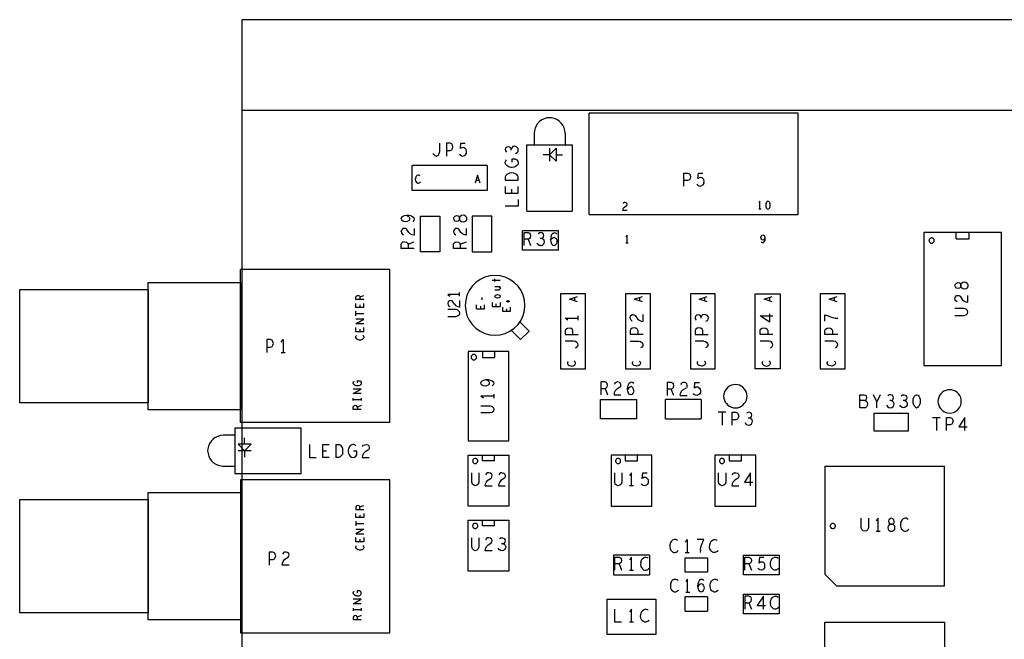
# Model space of a CAD drawing. Extents: x 23.5 to 56.5, y 21.5 to 42.5.
# Tile 3 of 11: x 28.2 to 35.7, y 33 to 37.8. Entities that reach past the tile are written whole.
import ezdxf

# ---------------------------------------------------------------- set-up
doc = ezdxf.new("R2010")
doc.units = 0
doc.layers.add('RVP8-TX_d_tas', color=2, linetype='CONTINUOUS')

msp = doc.modelspace()

# ---------------------------------------------------------------- linework, layer by layer
at = {"layer": 'RVP8-TX_d_tas'}
for points in [[(29.874, 37.766), (29.874, 28.666), (31.056, 28.666), (31.056, 29.316), (33.084, 29.316)], [(43.624, 37.766), (29.874, 37.766), (29.874, 37.766)], [(43.624, 37.066), (29.874, 37.066)], [(32.243, 37.011), (32.223, 37.009), (32.202, 37.003), (32.183, 36.994), (32.166, 36.982), (32.152, 36.966), (32.14, 36.949), (32.132, 36.93), (32.127, 36.909), (32.125, 36.893), (32.125, 36.804)], [(32.363, 36.891), (32.361, 36.913), (32.355, 36.933), (32.345, 36.953), (32.333, 36.97), (32.317, 36.985), (32.299, 36.997), (32.28, 37.005), (32.259, 37.01), (32.243, 37.011)], [(32.549, 36.266), (32.549, 37.046)], [(34.159, 36.266), (34.159, 37.046), (32.549, 37.046)], [(32.363, 36.891), (32.363, 36.801)], [(31.361, 36.72), (31.37, 36.716), (31.38, 36.72), (31.388, 36.726), (31.395, 36.736), (31.398, 36.75), (31.398, 36.816)], [(31.449, 36.816), (31.449, 36.716)], [(31.449, 36.758), (31.479, 36.758), (31.491, 36.763), (31.497, 36.773), (31.5, 36.786), (31.497, 36.8), (31.49, 36.811), (31.479, 36.816), (31.449, 36.816)], [(31.549, 36.731), (31.556, 36.723), (31.565, 36.718), (31.576, 36.716), (31.588, 36.72), (31.597, 36.726), (31.603, 36.738), (31.604, 36.751), (31.602, 36.765), (31.595, 36.773), (31.587, 36.78), (31.578, 36.781), (31.569, 36.78), (31.557, 36.773), (31.561, 36.816), (31.595, 36.816)], [(32.001, 36.774), (31.992, 36.784), (31.982, 36.79), (31.972, 36.792), (31.961, 36.789), (31.952, 36.78), (31.949, 36.771), (31.944, 36.779), (31.936, 36.785), (31.926, 36.788), (31.916, 36.785), (31.907, 36.779), (31.902, 36.768), (31.904, 36.756), (31.911, 36.745)], [(31.949, 36.76), (31.949, 36.771)], [(31.982, 36.735), (31.994, 36.742), (32.001, 36.752), (32.002, 36.764), (32.001, 36.774)], [(32.069, 36.291), (32.069, 36.801)], [(32.069, 36.801), (32.419, 36.801), (32.419, 36.291)], [(32.294, 36.776), (32.294, 36.676), (32.244, 36.726), (32.194, 36.726)], [(32.244, 36.726), (32.294, 36.776)], [(32.244, 36.776), (32.244, 36.676)], [(31.361, 36.72), (31.353, 36.726), (31.347, 36.736)], [(31.982, 36.693), (31.992, 36.686), (31.999, 36.677), (32.002, 36.664), (31.999, 36.652), (31.992, 36.643), (31.982, 36.635), (31.971, 36.63), (31.957, 36.628), (31.946, 36.628), (31.936, 36.63), (31.924, 36.635), (31.914, 36.643), (31.907, 36.65), (31.902, 36.66), (31.902, 36.669), (31.906, 36.679), (31.912, 36.687)], [(31.982, 36.693), (31.952, 36.693), (31.952, 36.668)], [(32.294, 36.726), (32.344, 36.726)], [(31.763, 36.45), (31.185, 36.45), (31.185, 36.642)], [(31.763, 36.642), (31.185, 36.642)], [(31.763, 36.642), (31.763, 36.45)], [(31.223, 36.566), (31.218, 36.561), (31.214, 36.555), (31.211, 36.544), (31.21, 36.535), (31.212, 36.526), (31.214, 36.52), (31.219, 36.513), (31.224, 36.509), (31.229, 36.507), (31.235, 36.507), (31.24, 36.509), (31.245, 36.512), (31.249, 36.516)], [(31.246, 36.564), (31.242, 36.567), (31.236, 36.569), (31.23, 36.569), (31.223, 36.566)], [(31.689, 36.569), (31.67, 36.507)], [(31.709, 36.507), (31.689, 36.569)], [(33.278, 36.485), (33.278, 36.585), (33.308, 36.585), (33.319, 36.58), (33.326, 36.569), (33.329, 36.555), (33.326, 36.542), (33.32, 36.532), (33.308, 36.527), (33.278, 36.527)], [(33.386, 36.542), (33.39, 36.585), (33.424, 36.585)], [(33.407, 36.55), (33.398, 36.549), (33.386, 36.542)], [(33.432, 36.507), (33.433, 36.52), (33.431, 36.534), (33.424, 36.542), (33.416, 36.549), (33.407, 36.55)], [(31.677, 36.529), (31.702, 36.529)], [(31.902, 36.482), (31.902, 36.431), (32.002, 36.431), (32.002, 36.482)], [(33.378, 36.5), (33.385, 36.492), (33.394, 36.487), (33.405, 36.485), (33.417, 36.489)], [(33.432, 36.507), (33.426, 36.495), (33.417, 36.489)], [(31.951, 36.462), (31.951, 36.431)], [(32.002, 36.38), (32.002, 36.329), (31.902, 36.329)], [(32.841, 36.296), (32.808, 36.296), (32.81, 36.306), (32.814, 36.316), (32.821, 36.323), (32.837, 36.334), (32.84, 36.339), (32.841, 36.345), (32.839, 36.351), (32.834, 36.356), (32.826, 36.358), (32.82, 36.357), (32.814, 36.354), (32.81, 36.348)], [(33.863, 36.306), (33.863, 36.368), (33.854, 36.356)], [(31.141, 36.26), (31.159, 36.26), (31.174, 36.257), (31.189, 36.251), (31.199, 36.242), (31.202, 36.232), (31.199, 36.222), (31.191, 36.213)], [(32.069, 36.291), (32.419, 36.291)], [(32.549, 36.266), (34.159, 36.266)], [(33.873, 36.306), (33.854, 36.306)], [(31.102, 36.135), (31.106, 36.148)], [(31.102, 36.135), (31.104, 36.125), (31.109, 36.116), (31.119, 36.108)], [(31.202, 36.159), (31.202, 36.106), (31.187, 36.108), (31.171, 36.116), (31.159, 36.127), (31.142, 36.153), (31.134, 36.158), (31.124, 36.159), (31.114, 36.157), (31.106, 36.148)], [(31.604, 36.106), (31.589, 36.108), (31.573, 36.116), (31.561, 36.127), (31.544, 36.153), (31.536, 36.158), (31.526, 36.159), (31.516, 36.157), (31.508, 36.148), (31.504, 36.135), (31.506, 36.125), (31.511, 36.116), (31.521, 36.108)], [(31.604, 36.106), (31.604, 36.159)], [(32.312, 35.991), (32.036, 35.991), (32.036, 36.141)], [(32.312, 35.991), (32.312, 36.141), (32.036, 36.141)], [(32.047, 36.026), (32.047, 36.126), (32.079, 36.126), (32.089, 36.121), (32.095, 36.115), (32.098, 36.101), (32.095, 36.088), (32.088, 36.08), (32.079, 36.075), (32.047, 36.075)], [(32.183, 36.08), (32.191, 36.085), (32.197, 36.093), (32.2, 36.103), (32.197, 36.113), (32.191, 36.121), (32.179, 36.126), (32.168, 36.125), (32.157, 36.118)], [(32.255, 36.093), (32.252, 36.071), (32.254, 36.055), (32.259, 36.04), (32.268, 36.03), (32.278, 36.026)], [(32.252, 36.068), (32.261, 36.08), (32.269, 36.086), (32.279, 36.09), (32.288, 36.086)], [(32.255, 36.093), (32.259, 36.105), (32.265, 36.116), (32.274, 36.125), (32.283, 36.126), (32.292, 36.123), (32.298, 36.115)], [(32.288, 36.086), (32.294, 36.08), (32.299, 36.07), (32.3, 36.058), (32.299, 36.048), (32.294, 36.038), (32.287, 36.03), (32.278, 36.026)], [(32.84, 36.045), (32.84, 36.107), (32.831, 36.094)], [(33.893, 36.071), (33.886, 36.069), (33.881, 36.07), (33.876, 36.074), (33.873, 36.081), (33.871, 36.088), (33.873, 36.096), (33.876, 36.103), (33.88, 36.107), (33.886, 36.109), (33.892, 36.107), (33.896, 36.103)], [(33.896, 36.103), (33.9, 36.094), (33.902, 36.085), (33.902, 36.074), (33.9, 36.064)], [(35.374, 36.078), (35.374, 36.128)], [(35.374, 36.078), (35.474, 36.078), (35.474, 36.128)], [(31.102, 36.005), (31.102, 36.037), (31.107, 36.047)], [(31.127, 36.056), (31.114, 36.053), (31.107, 36.047)], [(31.127, 36.056), (31.141, 36.053), (31.149, 36.046), (31.154, 36.037), (31.154, 36.005)], [(31.154, 36.037), (31.202, 36.056)], [(31.604, 36.005), (31.504, 36.005), (31.504, 36.037), (31.509, 36.047), (31.516, 36.053), (31.529, 36.056), (31.543, 36.053), (31.551, 36.046), (31.556, 36.037), (31.556, 36.005)], [(31.556, 36.037), (31.604, 36.056)], [(32.079, 36.075), (32.098, 36.026)], [(32.176, 36.026), (32.164, 36.028), (32.154, 36.035), (32.147, 36.046)], [(32.176, 36.026), (32.186, 36.028), (32.196, 36.036), (32.202, 36.046), (32.204, 36.056), (32.201, 36.068), (32.192, 36.076), (32.183, 36.08), (32.172, 36.08)], [(32.85, 36.045), (32.831, 36.045)], [(33.885, 36.047), (33.879, 36.049), (33.873, 36.054)], [(33.885, 36.047), (33.891, 36.049), (33.896, 36.055), (33.9, 36.064)], [(33.902, 36.085), (33.897, 36.076), (33.893, 36.071)], [(31.202, 36.005), (31.102, 36.005)], [(31.014, 34.663), (29.864, 34.663), (29.864, 35.841)], [(31.014, 34.663), (31.014, 35.841), (29.864, 35.841)], [(31.802, 35.759), (31.864, 35.759)], [(31.823, 35.749), (31.823, 35.77)], [(31.823, 35.711), (31.864, 35.711)], [(31.859, 35.707), (31.852, 35.711)], [(31.859, 35.707), (31.863, 35.703), (31.864, 35.697), (31.863, 35.692), (31.859, 35.688), (31.852, 35.684)], [(30.752, 35.612), (30.752, 35.631), (30.756, 35.637), (30.76, 35.641), (30.768, 35.643), (30.776, 35.641), (30.781, 35.637), (30.784, 35.631), (30.784, 35.612)], [(30.784, 35.631), (30.814, 35.643)], [(31.46, 35.65), (31.478, 35.636)], [(31.55, 35.65), (31.46, 35.65)], [(31.55, 35.636), (31.55, 35.665)], [(31.852, 35.684), (31.823, 35.684)], [(31.844, 35.622), (31.835, 35.623), (31.828, 35.626), (31.824, 35.631), (31.823, 35.635), (31.824, 35.64), (31.828, 35.645), (31.835, 35.648), (31.844, 35.649), (31.852, 35.648), (31.859, 35.645), (31.863, 35.64), (31.864, 35.635)], [(31.863, 35.631), (31.859, 35.626), (31.852, 35.623), (31.844, 35.622)], [(31.864, 35.635), (31.863, 35.631)], [(32.52, 35.077), (32.52, 35.655), (32.328, 35.655), (32.328, 35.077)], [(32.458, 35.594), (32.396, 35.613), (32.458, 35.633)], [(33.02, 35.077), (33.02, 35.655), (32.828, 35.655), (32.828, 35.077)], [(32.958, 35.594), (32.896, 35.613), (32.958, 35.633)], [(33.396, 35.613), (33.458, 35.633)], [(33.958, 35.594), (33.896, 35.613), (33.958, 35.633)], [(34.328, 35.655), (34.328, 35.077), (34.52, 35.077)], [(34.52, 35.077), (34.52, 35.655), (34.328, 35.655)], [(34.458, 35.594), (34.396, 35.613), (34.458, 35.633)], [(35.381, 35.592), (35.371, 35.6), (35.366, 35.609), (35.364, 35.619), (35.368, 35.632), (35.376, 35.641), (35.386, 35.643), (35.396, 35.642), (35.404, 35.637), (35.421, 35.611), (35.433, 35.6), (35.449, 35.592), (35.464, 35.59), (35.464, 35.643)], [(30.814, 35.612), (30.752, 35.612)], [(30.814, 35.55), (30.752, 35.55), (30.752, 35.581)], [(30.782, 35.569), (30.782, 35.55)], [(30.814, 35.55), (30.814, 35.581)], [(31.48, 35.604), (31.471, 35.601), (31.463, 35.593), (31.46, 35.581), (31.462, 35.571), (31.466, 35.563), (31.475, 35.556)], [(31.511, 35.574), (31.496, 35.598), (31.489, 35.602), (31.48, 35.604)], [(31.511, 35.574), (31.522, 35.563), (31.537, 35.556), (31.55, 35.553)], [(31.55, 35.604), (31.55, 35.553)], [(31.682, 35.54), (31.682, 35.571)], [(31.682, 35.54), (31.744, 35.54), (31.744, 35.571)], [(31.712, 35.559), (31.712, 35.54)], [(31.724, 35.608), (31.724, 35.627)], [(31.802, 35.589), (31.802, 35.558), (31.864, 35.558)], [(31.832, 35.558), (31.832, 35.577)], [(31.864, 35.589), (31.864, 35.558)], [(31.91, 35.597), (31.937, 35.597)], [(31.924, 35.589), (31.924, 35.607)], [(32.436, 35.626), (32.436, 35.601)], [(32.936, 35.626), (32.936, 35.601)], [(33.458, 35.594), (33.396, 35.613)], [(33.436, 35.626), (33.436, 35.601)], [(33.936, 35.626), (33.936, 35.601)], [(34.436, 35.626), (34.436, 35.601)], [(30.752, 35.486), (30.752, 35.521)], [(30.752, 35.503), (30.814, 35.503)], [(31.525, 35.533), (31.46, 35.533)], [(31.46, 35.48), (31.525, 35.48)], [(31.538, 35.528), (31.525, 35.533)], [(31.538, 35.485), (31.525, 35.48)], [(31.538, 35.528), (31.547, 35.518), (31.55, 35.506), (31.547, 35.494)], [(31.538, 35.485), (31.547, 35.494)], [(31.882, 35.551), (31.882, 35.52), (31.944, 35.52), (31.944, 35.551)], [(31.912, 35.539), (31.912, 35.52)], [(32.464, 35.453), (32.464, 35.484)], [(32.881, 35.444), (32.871, 35.452), (32.866, 35.461), (32.864, 35.471), (32.868, 35.484), (32.876, 35.493), (32.886, 35.495), (32.896, 35.494), (32.904, 35.489), (32.921, 35.463), (32.933, 35.452), (32.949, 35.444), (32.964, 35.442), (32.964, 35.495)], [(33.388, 35.494), (33.378, 35.491), (33.369, 35.485), (33.364, 35.474), (33.366, 35.462), (33.373, 35.451)], [(33.411, 35.466), (33.411, 35.477), (33.406, 35.485), (33.398, 35.491), (33.388, 35.494)], [(33.414, 35.486), (33.411, 35.477)], [(33.414, 35.486), (33.423, 35.495), (33.434, 35.498), (33.444, 35.496), (33.454, 35.49), (33.463, 35.48), (33.464, 35.47), (33.463, 35.458), (33.456, 35.448), (33.444, 35.441)], [(33.936, 35.437), (33.864, 35.484), (33.964, 35.484)], [(33.936, 35.5), (33.936, 35.437)], [(34.364, 35.443), (34.364, 35.494), (34.389, 35.484), (34.408, 35.477), (34.424, 35.472), (34.443, 35.468), (34.464, 35.466)], [(35.364, 35.487), (35.436, 35.487), (35.451, 35.492), (35.461, 35.502), (35.464, 35.514), (35.461, 35.527), (35.451, 35.537), (35.436, 35.542), (35.364, 35.542)], [(30.752, 35.424), (30.814, 35.459), (30.752, 35.459)], [(30.814, 35.424), (30.752, 35.424)], [(32.018, 35.436), (32.086, 35.368), (32.021, 35.303)], [(32.384, 35.453), (32.364, 35.468), (32.464, 35.468)], [(30.752, 35.364), (30.752, 35.395)], [(30.752, 35.364), (30.814, 35.364), (30.814, 35.395)], [(30.777, 35.299), (30.767, 35.302), (30.761, 35.306), (30.756, 35.311), (30.752, 35.318), (30.752, 35.324), (30.754, 35.33), (30.758, 35.334)], [(30.805, 35.337), (30.809, 35.333), (30.812, 35.328), (30.814, 35.323), (30.814, 35.317), (30.812, 35.312), (30.808, 35.307), (30.802, 35.302), (30.796, 35.3), (30.787, 35.298), (30.777, 35.299)], [(30.782, 35.383), (30.782, 35.364)], [(32.021, 35.303), (31.953, 35.371)], [(32.369, 35.382), (32.364, 35.372), (32.364, 35.341)], [(32.364, 35.341), (32.464, 35.341)], [(32.369, 35.382), (32.381, 35.389), (32.394, 35.392), (32.408, 35.389)], [(32.423, 35.341), (32.423, 35.372), (32.418, 35.383), (32.408, 35.389)], [(32.918, 35.383), (32.908, 35.389), (32.894, 35.392), (32.881, 35.389), (32.869, 35.382), (32.864, 35.372), (32.864, 35.341)], [(32.964, 35.341), (32.864, 35.341)], [(32.918, 35.383), (32.923, 35.372), (32.923, 35.341)], [(33.408, 35.389), (33.394, 35.392), (33.381, 35.389), (33.369, 35.382), (33.364, 35.372), (33.364, 35.341), (33.464, 35.341)], [(33.423, 35.341), (33.423, 35.372), (33.418, 35.383), (33.408, 35.389)], [(33.864, 35.341), (33.864, 35.372), (33.869, 35.382), (33.881, 35.389), (33.894, 35.392), (33.908, 35.389), (33.918, 35.383), (33.923, 35.372), (33.923, 35.341)], [(33.964, 35.341), (33.864, 35.341)], [(34.364, 35.341), (34.364, 35.372), (34.369, 35.382), (34.381, 35.389), (34.394, 35.392), (34.408, 35.389), (34.418, 35.383), (34.423, 35.372), (34.423, 35.341)], [(34.464, 35.341), (34.364, 35.341)], [(30.066, 35.302), (30.066, 35.202)], [(30.066, 35.244), (30.096, 35.244), (30.108, 35.249), (30.114, 35.259), (30.117, 35.272), (30.114, 35.286), (30.107, 35.297), (30.096, 35.302), (30.066, 35.302)], [(30.178, 35.282), (30.193, 35.302), (30.193, 35.202)], [(32.444, 35.239), (32.454, 35.245), (32.461, 35.253), (32.464, 35.262), (32.461, 35.272), (32.454, 35.28), (32.444, 35.287), (32.431, 35.29), (32.364, 35.29)], [(32.864, 35.29), (32.931, 35.29), (32.944, 35.287), (32.954, 35.28), (32.961, 35.272)], [(32.964, 35.262), (32.961, 35.253), (32.954, 35.245), (32.944, 35.239)], [(32.964, 35.262), (32.961, 35.272)], [(33.431, 35.29), (33.364, 35.29)], [(33.431, 35.29), (33.444, 35.287), (33.454, 35.28), (33.461, 35.272), (33.464, 35.262), (33.461, 35.253), (33.454, 35.245), (33.444, 35.239)], [(33.944, 35.239), (33.954, 35.245), (33.961, 35.253), (33.964, 35.262), (33.961, 35.272), (33.954, 35.28), (33.944, 35.287), (33.931, 35.29), (33.864, 35.29)], [(34.444, 35.239), (34.454, 35.245), (34.461, 35.253), (34.464, 35.262), (34.461, 35.272), (34.454, 35.28), (34.444, 35.287), (34.431, 35.29), (34.364, 35.29)], [(30.178, 35.202), (30.209, 35.202)], [(31.617, 35.21), (31.617, 34.522), (31.931, 34.522)], [(31.931, 34.522), (31.931, 35.21), (31.617, 35.21)], [(31.727, 35.209), (31.727, 35.164), (31.821, 35.164)], [(31.821, 35.209), (31.821, 35.164)], [(32.387, 35.134), (32.384, 35.13), (32.382, 35.124), (32.382, 35.118), (32.385, 35.111), (32.39, 35.106), (32.396, 35.102)], [(32.396, 35.102), (32.407, 35.099), (32.416, 35.098), (32.425, 35.1), (32.431, 35.102), (32.438, 35.107), (32.442, 35.112), (32.444, 35.117), (32.444, 35.123), (32.442, 35.128), (32.439, 35.133), (32.434, 35.137)], [(32.934, 35.137), (32.939, 35.133), (32.942, 35.128), (32.944, 35.123), (32.944, 35.117), (32.942, 35.112), (32.938, 35.107), (32.931, 35.102), (32.925, 35.1), (32.916, 35.098), (32.907, 35.099), (32.896, 35.102), (32.89, 35.106), (32.885, 35.111), (32.882, 35.118), (32.882, 35.124), (32.884, 35.13), (32.887, 35.134)], [(33.434, 35.137), (33.439, 35.133), (33.442, 35.128), (33.444, 35.123), (33.444, 35.117), (33.442, 35.112), (33.438, 35.107), (33.431, 35.102), (33.425, 35.1), (33.416, 35.098), (33.407, 35.099), (33.396, 35.102), (33.39, 35.106), (33.385, 35.111), (33.382, 35.118), (33.382, 35.124), (33.384, 35.13), (33.387, 35.134)], [(33.885, 35.111), (33.882, 35.118), (33.882, 35.124), (33.884, 35.13), (33.887, 35.134)], [(33.885, 35.111), (33.89, 35.106), (33.896, 35.102), (33.907, 35.099), (33.916, 35.098), (33.925, 35.1), (33.931, 35.102), (33.938, 35.107), (33.942, 35.112), (33.944, 35.117), (33.944, 35.123), (33.942, 35.128), (33.939, 35.133), (33.934, 35.137)], [(34.442, 35.112), (34.438, 35.107), (34.431, 35.102), (34.425, 35.1), (34.416, 35.098), (34.407, 35.099), (34.396, 35.102), (34.39, 35.106), (34.385, 35.111), (34.382, 35.118), (34.382, 35.124), (34.384, 35.13), (34.387, 35.134)], [(34.434, 35.137), (34.439, 35.133), (34.442, 35.128), (34.444, 35.123), (34.444, 35.117), (34.442, 35.112)], [(32.328, 35.077), (32.52, 35.077)], [(32.828, 35.077), (33.02, 35.077)], [(30.746, 34.95), (30.74, 34.955), (30.736, 34.959), (30.732, 34.965), (30.732, 34.971), (30.734, 34.977), (30.739, 34.982)], [(30.763, 34.985), (30.782, 34.985), (30.788, 34.981), (30.792, 34.975), (30.794, 34.968), (30.792, 34.96), (30.788, 34.955), (30.782, 34.95), (30.775, 34.947), (30.767, 34.946), (30.759, 34.946), (30.753, 34.947), (30.746, 34.95)], [(30.763, 34.985), (30.763, 34.97)], [(31.753, 34.994), (31.771, 34.994), (31.786, 34.991)], [(31.786, 34.991), (31.801, 34.985), (31.811, 34.976), (31.814, 34.966), (31.811, 34.956), (31.803, 34.947)], [(32.639, 34.976), (32.639, 34.876)], [(32.671, 34.925), (32.68, 34.93), (32.687, 34.938), (32.69, 34.951), (32.687, 34.965), (32.681, 34.971), (32.671, 34.976), (32.639, 34.976)], [(32.792, 34.945), (32.793, 34.955), (32.79, 34.965), (32.782, 34.973), (32.769, 34.976), (32.759, 34.975), (32.75, 34.97), (32.742, 34.96)], [(32.844, 34.921), (32.847, 34.943), (32.851, 34.955), (32.857, 34.966), (32.866, 34.975), (32.875, 34.976), (32.884, 34.973), (32.89, 34.965)], [(33.181, 34.921), (33.19, 34.926), (33.197, 34.934), (33.2, 34.947), (33.197, 34.961), (33.191, 34.967), (33.181, 34.972), (33.149, 34.972), (33.149, 34.872)], [(33.3, 34.961), (33.292, 34.969), (33.279, 34.972), (33.269, 34.971), (33.26, 34.966), (33.252, 34.956)], [(33.302, 34.941), (33.303, 34.951), (33.3, 34.961)], [(33.359, 34.929), (33.363, 34.972), (33.397, 34.972)], [(30.794, 34.886), (30.732, 34.886), (30.794, 34.921), (30.732, 34.921)], [(31.814, 34.882), (31.814, 34.851)], [(32.639, 34.925), (32.671, 34.925), (32.69, 34.876)], [(32.792, 34.945), (32.787, 34.936), (32.761, 34.92), (32.75, 34.908), (32.742, 34.891), (32.74, 34.876), (32.793, 34.876)], [(32.892, 34.908), (32.891, 34.92), (32.886, 34.93), (32.88, 34.936), (32.871, 34.94), (32.861, 34.936), (32.853, 34.93), (32.844, 34.918)], [(32.892, 34.908), (32.891, 34.898), (32.886, 34.888), (32.879, 34.88), (32.87, 34.876), (32.86, 34.88), (32.851, 34.89), (32.846, 34.905), (32.844, 34.921)], [(33.2, 34.872), (33.181, 34.921), (33.149, 34.921)], [(33.25, 34.872), (33.252, 34.887), (33.26, 34.904), (33.271, 34.916), (33.297, 34.932)], [(33.302, 34.941), (33.297, 34.932)], [(33.405, 34.894), (33.399, 34.882), (33.39, 34.876), (33.378, 34.872), (33.367, 34.874), (33.358, 34.879), (33.351, 34.887)], [(33.389, 34.936), (33.38, 34.937), (33.371, 34.936), (33.359, 34.929)], [(33.389, 34.936), (33.397, 34.929), (33.404, 34.921), (33.406, 34.907), (33.405, 34.894)], [(34.692, 34.807), (34.689, 34.795), (34.684, 34.785), (34.675, 34.778), (34.633, 34.778), (34.633, 34.878), (34.667, 34.878), (34.676, 34.873), (34.681, 34.867), (34.684, 34.857), (34.681, 34.845), (34.678, 34.837), (34.673, 34.832), (34.633, 34.832)], [(34.764, 34.778), (34.764, 34.823), (34.739, 34.878)], [(34.79, 34.878), (34.764, 34.823)], [(34.875, 34.832), (34.883, 34.837), (34.889, 34.845), (34.892, 34.855), (34.889, 34.865), (34.883, 34.873), (34.871, 34.878), (34.86, 34.877), (34.849, 34.87)], [(34.951, 34.87), (34.962, 34.877), (34.973, 34.878), (34.985, 34.873), (34.991, 34.865), (34.994, 34.855), (34.991, 34.845), (34.985, 34.837), (34.977, 34.832), (34.966, 34.832)], [(35.044, 34.813), (35.043, 34.828), (35.044, 34.843), (35.048, 34.857), (35.053, 34.867), (35.06, 34.875), (35.07, 34.878), (35.081, 34.875), (35.088, 34.867), (35.093, 34.857), (35.097, 34.843), (35.098, 34.828), (35.097, 34.813), (35.093, 34.8), (35.088, 34.79)], [(30.732, 34.832), (30.732, 34.851)], [(30.732, 34.841), (30.794, 34.841)], [(30.794, 34.851), (30.794, 34.832)], [(31.734, 34.851), (31.714, 34.866)], [(31.814, 34.866), (31.714, 34.866)], [(33.136, 34.691), (33.136, 34.841)], [(33.412, 34.841), (33.136, 34.841)], [(33.25, 34.872), (33.303, 34.872)], [(33.412, 34.841), (33.412, 34.691)], [(34.673, 34.832), (34.681, 34.828), (34.689, 34.818), (34.692, 34.807)], [(34.839, 34.798), (34.846, 34.787), (34.856, 34.78), (34.868, 34.778), (34.878, 34.78), (34.888, 34.788), (34.894, 34.798), (34.896, 34.808), (34.893, 34.82), (34.884, 34.828), (34.875, 34.832), (34.864, 34.832)], [(34.948, 34.787), (34.941, 34.798)], [(34.996, 34.798), (34.99, 34.788), (34.98, 34.78), (34.97, 34.778), (34.958, 34.78), (34.948, 34.787)], [(34.977, 34.832), (34.986, 34.828), (34.995, 34.82), (34.998, 34.808), (34.996, 34.798)], [(35.053, 34.79), (35.048, 34.8), (35.044, 34.813)], [(30.732, 34.764), (30.732, 34.783), (30.736, 34.789), (30.74, 34.793)], [(30.794, 34.764), (30.732, 34.764)], [(30.794, 34.795), (30.764, 34.783), (30.761, 34.789), (30.756, 34.793), (30.748, 34.795), (30.74, 34.793)], [(30.764, 34.783), (30.764, 34.764)], [(31.714, 34.792), (31.786, 34.792)], [(31.786, 34.737), (31.714, 34.737)], [(31.786, 34.792), (31.801, 34.787), (31.811, 34.777), (31.814, 34.764), (31.811, 34.752), (31.801, 34.742)], [(31.801, 34.742), (31.786, 34.737)], [(33.602, 34.743), (33.543, 34.743)], [(33.572, 34.743), (33.572, 34.643)], [(33.649, 34.643), (33.649, 34.743), (33.679, 34.743), (33.69, 34.738), (33.697, 34.726), (33.7, 34.713), (33.697, 34.7), (33.691, 34.69), (33.679, 34.685), (33.649, 34.685)], [(33.785, 34.696), (33.793, 34.701), (33.799, 34.71), (33.802, 34.72), (33.799, 34.73), (33.793, 34.738), (33.781, 34.743), (33.77, 34.741), (33.759, 34.735)], [(35.053, 34.79), (35.06, 34.782), (35.07, 34.778), (35.081, 34.782), (35.088, 34.79)], [(33.136, 34.691), (33.412, 34.691)], [(33.749, 34.663), (33.756, 34.651), (33.766, 34.645), (33.778, 34.643), (33.788, 34.645), (33.798, 34.653), (33.804, 34.663), (33.806, 34.673), (33.803, 34.685), (33.794, 34.693), (33.785, 34.696), (33.774, 34.696)], [(35.193, 34.703), (35.252, 34.703)], [(35.222, 34.703), (35.222, 34.603)], [(35.299, 34.603), (35.299, 34.703), (35.329, 34.703), (35.34, 34.698), (35.347, 34.686), (35.35, 34.673), (35.347, 34.66), (35.341, 34.65), (35.329, 34.645), (35.299, 34.645)], [(35.442, 34.603), (35.442, 34.703), (35.395, 34.631)], [(29.821, 34.621), (29.821, 34.271), (30.331, 34.271)], [(30.331, 34.271), (30.331, 34.621), (29.821, 34.621)], [(35.395, 34.631), (35.458, 34.631)], [(29.731, 34.565), (29.71, 34.563), (29.69, 34.557), (29.67, 34.548), (29.653, 34.535), (29.638, 34.519), (29.626, 34.501), (29.618, 34.482), (29.613, 34.461), (29.611, 34.445)], [(29.821, 34.565), (29.731, 34.565)], [(29.846, 34.496), (29.896, 34.446), (29.896, 34.396)], [(29.896, 34.446), (29.946, 34.496), (29.846, 34.496)], [(29.896, 34.496), (29.896, 34.546)], [(30.395, 34.494), (30.395, 34.394), (30.446, 34.394)], [(30.497, 34.394), (30.497, 34.494), (30.548, 34.494)], [(30.597, 34.494), (30.597, 34.394)], [(30.597, 34.494), (30.622, 34.494)], [(30.651, 34.428), (30.652, 34.444), (30.651, 34.461), (30.646, 34.473), (30.64, 34.483), (30.632, 34.489), (30.622, 34.494)], [(30.735, 34.494), (30.726, 34.494), (30.716, 34.489), (30.709, 34.483), (30.701, 34.473), (30.696, 34.461), (30.693, 34.451), (30.693, 34.439), (30.696, 34.426), (30.701, 34.414), (30.709, 34.404), (30.718, 34.398), (30.73, 34.394), (30.743, 34.398), (30.752, 34.404), (30.759, 34.414), (30.759, 34.444), (30.734, 34.444)], [(30.753, 34.484), (30.745, 34.491), (30.735, 34.494)], [(30.804, 34.478), (30.812, 34.488), (30.821, 34.493), (30.831, 34.494), (30.844, 34.491), (30.852, 34.483), (30.855, 34.473), (30.854, 34.463), (30.849, 34.454), (30.823, 34.438), (30.812, 34.426), (30.804, 34.409), (30.802, 34.394), (30.855, 34.394)], [(29.611, 34.445), (29.614, 34.425), (29.62, 34.404), (29.629, 34.386), (29.641, 34.369), (29.657, 34.354), (29.674, 34.342), (29.693, 34.334), (29.714, 34.329), (29.729, 34.327), (29.818, 34.327)], [(29.946, 34.446), (29.846, 34.446)], [(30.497, 34.446), (30.527, 34.446)], [(30.651, 34.428), (30.646, 34.416), (30.64, 34.406), (30.632, 34.399), (30.622, 34.394), (30.597, 34.394)], [(30.548, 34.394), (30.497, 34.394)], [(31.821, 34.368), (31.727, 34.368), (31.727, 34.411)], [(31.821, 34.368), (31.821, 34.411)], [(32.827, 34.368), (32.921, 34.368), (32.921, 34.411)], [(32.827, 34.411), (32.827, 34.368)], [(33.627, 34.368), (33.721, 34.368), (33.721, 34.411)], [(33.627, 34.411), (33.627, 34.368)], [(31.672, 34.176), (31.66, 34.18), (31.65, 34.19), (31.645, 34.205), (31.645, 34.276)], [(31.7, 34.276), (31.7, 34.205), (31.695, 34.19), (31.685, 34.18), (31.672, 34.176)], [(31.801, 34.255), (31.798, 34.265), (31.79, 34.273), (31.777, 34.276), (31.767, 34.275), (31.758, 34.27), (31.75, 34.26)], [(31.879, 34.276), (31.892, 34.273), (31.9, 34.265), (31.903, 34.255), (31.902, 34.245), (31.897, 34.236), (31.871, 34.22), (31.86, 34.208), (31.852, 34.191), (31.85, 34.176), (31.903, 34.176)], [(31.879, 34.276), (31.869, 34.275), (31.86, 34.27), (31.852, 34.26)], [(32.795, 34.19), (32.785, 34.18), (32.772, 34.176), (32.76, 34.18), (32.75, 34.19), (32.745, 34.205), (32.745, 34.276)], [(32.8, 34.276), (32.8, 34.205), (32.795, 34.19)], [(32.874, 34.176), (32.874, 34.276), (32.859, 34.256)], [(32.957, 34.233), (32.961, 34.276), (32.995, 34.276)], [(33.56, 34.18), (33.55, 34.19), (33.545, 34.205), (33.545, 34.276)], [(33.6, 34.276), (33.6, 34.205), (33.595, 34.19), (33.585, 34.18), (33.572, 34.176), (33.56, 34.18)], [(33.667, 34.275), (33.677, 34.276), (33.69, 34.273), (33.698, 34.265), (33.701, 34.255), (33.7, 34.245), (33.695, 34.236), (33.669, 34.22), (33.658, 34.208), (33.65, 34.191), (33.648, 34.176), (33.701, 34.176)], [(33.65, 34.26), (33.658, 34.27)], [(33.667, 34.275), (33.658, 34.27)], [(33.792, 34.176), (33.792, 34.276), (33.745, 34.205)], [(34.363, 34.327), (35.285, 34.327)], [(34.363, 34.327), (34.363, 33.495), (34.453, 33.405)], [(34.453, 33.405), (35.285, 33.405), (35.285, 34.327)], [(29.864, 34.223), (29.864, 33.045), (31.014, 33.045)], [(31.014, 33.045), (31.014, 34.223), (29.864, 34.223)], [(31.748, 34.176), (31.75, 34.191), (31.758, 34.208), (31.769, 34.22), (31.795, 34.236), (31.8, 34.245)], [(31.8, 34.245), (31.801, 34.255)], [(32.976, 34.176), (32.965, 34.178), (32.956, 34.183), (32.949, 34.191)], [(32.987, 34.24), (32.978, 34.241), (32.969, 34.24), (32.957, 34.233)], [(32.987, 34.24), (32.995, 34.233), (33.002, 34.225), (33.004, 34.211), (33.003, 34.198), (32.997, 34.186), (32.988, 34.18), (32.976, 34.176)], [(33.745, 34.205), (33.808, 34.205)], [(31.748, 34.176), (31.801, 34.176)], [(32.89, 34.176), (32.859, 34.176)], [(30.76, 34.023), (30.756, 34.019), (30.752, 34.013), (30.752, 33.994), (30.814, 33.994)], [(30.814, 33.963), (30.814, 33.932), (30.752, 33.932), (30.752, 33.963)], [(30.784, 33.994), (30.784, 34.013), (30.781, 34.019), (30.776, 34.023), (30.768, 34.025), (30.76, 34.023)], [(30.784, 34.013), (30.814, 34.025)], [(30.752, 33.903), (30.752, 33.868)], [(30.782, 33.951), (30.782, 33.932)], [(31.821, 33.868), (31.727, 33.868), (31.727, 33.911)], [(31.821, 33.868), (31.821, 33.911)], [(34.671, 33.826), (34.659, 33.83), (34.649, 33.84), (34.644, 33.855), (34.644, 33.926)], [(34.699, 33.926), (34.699, 33.855), (34.694, 33.84), (34.684, 33.83), (34.671, 33.826)], [(34.773, 33.826), (34.773, 33.926), (34.758, 33.906)], [(34.979, 33.926), (34.967, 33.921), (34.958, 33.913), (34.952, 33.903), (34.947, 33.886), (34.946, 33.871), (34.948, 33.856), (34.952, 33.846), (34.96, 33.836), (34.969, 33.83), (34.977, 33.826), (34.986, 33.826), (34.995, 33.83), (35.003, 33.835), (35.009, 33.841)], [(35.005, 33.918), (34.998, 33.923), (34.989, 33.926), (34.979, 33.926)], [(30.752, 33.885), (30.814, 33.885)], [(30.814, 33.841), (30.752, 33.806), (30.814, 33.806)], [(30.752, 33.841), (30.814, 33.841)], [(34.758, 33.826), (34.789, 33.826)], [(30.814, 33.777), (30.814, 33.746), (30.752, 33.746), (30.752, 33.777)], [(30.782, 33.765), (30.782, 33.746)], [(31.7, 33.776), (31.7, 33.705), (31.695, 33.69), (31.685, 33.68), (31.672, 33.676), (31.66, 33.68), (31.65, 33.69), (31.645, 33.705), (31.645, 33.776)], [(31.801, 33.676), (31.748, 33.676), (31.75, 33.691), (31.758, 33.708), (31.769, 33.72), (31.795, 33.736), (31.8, 33.745)], [(31.801, 33.755), (31.798, 33.765), (31.79, 33.773), (31.777, 33.776), (31.767, 33.775), (31.758, 33.77), (31.75, 33.76)], [(31.8, 33.745), (31.801, 33.755)], [(31.87, 33.775), (31.859, 33.768)], [(31.87, 33.775), (31.881, 33.776), (31.893, 33.771), (31.899, 33.763), (31.902, 33.753), (31.899, 33.743), (31.893, 33.735), (31.885, 33.73), (31.874, 33.73)], [(33.191, 33.757), (33.182, 33.749), (33.176, 33.739), (33.171, 33.722), (33.17, 33.707), (33.172, 33.692), (33.176, 33.682), (33.184, 33.672), (33.193, 33.666), (33.201, 33.662), (33.21, 33.662), (33.219, 33.666), (33.227, 33.671), (33.233, 33.677)], [(33.229, 33.754), (33.222, 33.759), (33.213, 33.762), (33.203, 33.762), (33.191, 33.757)], [(33.303, 33.762), (33.288, 33.742)], [(33.303, 33.762), (33.303, 33.662)], [(33.405, 33.684), (33.409, 33.702), (33.414, 33.719), (33.421, 33.737), (33.431, 33.762), (33.38, 33.762)], [(33.507, 33.662), (33.499, 33.666), (33.49, 33.672), (33.482, 33.682), (33.478, 33.692), (33.476, 33.707), (33.477, 33.722), (33.482, 33.739), (33.488, 33.749), (33.497, 33.757), (33.509, 33.762), (33.519, 33.762), (33.528, 33.759), (33.535, 33.754)], [(30.135, 33.636), (30.132, 33.65), (30.125, 33.661), (30.114, 33.666), (30.084, 33.666), (30.084, 33.566)], [(30.238, 33.566), (30.185, 33.566), (30.187, 33.581), (30.195, 33.598), (30.206, 33.61), (30.232, 33.626), (30.237, 33.635), (30.238, 33.645), (30.235, 33.655), (30.227, 33.663), (30.214, 33.666), (30.204, 33.665), (30.195, 33.66), (30.187, 33.65)], [(30.805, 33.719), (30.809, 33.715), (30.812, 33.71), (30.814, 33.705), (30.814, 33.699), (30.812, 33.694), (30.808, 33.689), (30.802, 33.684), (30.796, 33.682), (30.787, 33.68), (30.777, 33.681), (30.767, 33.684), (30.761, 33.688), (30.756, 33.693), (30.752, 33.7), (30.752, 33.706), (30.754, 33.712), (30.758, 33.716)], [(31.885, 33.73), (31.894, 33.726), (31.903, 33.718), (31.906, 33.706), (31.904, 33.696), (31.898, 33.686), (31.888, 33.678), (31.878, 33.676), (31.866, 33.678), (31.856, 33.685), (31.849, 33.696)], [(33.288, 33.662), (33.319, 33.662)], [(33.405, 33.684), (33.403, 33.662)], [(33.539, 33.677), (33.533, 33.671), (33.525, 33.666), (33.516, 33.662), (33.507, 33.662)], [(30.084, 33.608), (30.114, 33.608), (30.126, 33.613), (30.132, 33.623), (30.135, 33.636)], [(32.736, 33.641), (32.736, 33.491), (33.012, 33.491)], [(33.012, 33.641), (32.736, 33.641)], [(32.747, 33.526), (32.747, 33.626), (32.779, 33.626), (32.789, 33.621), (32.795, 33.615), (32.798, 33.601), (32.795, 33.588), (32.788, 33.58), (32.779, 33.575), (32.747, 33.575)], [(32.874, 33.526), (32.874, 33.626), (32.859, 33.606)], [(32.946, 33.586), (32.945, 33.571), (32.947, 33.556), (32.951, 33.546), (32.959, 33.536), (32.968, 33.53), (32.976, 33.526), (32.985, 33.526), (32.994, 33.53), (33.002, 33.535)], [(32.946, 33.586), (32.951, 33.603), (32.957, 33.613), (32.966, 33.621), (32.978, 33.626), (32.988, 33.626), (32.997, 33.623)], [(33.004, 33.618), (32.997, 33.623)], [(33.012, 33.641), (33.012, 33.491)], [(33.459, 33.511), (33.289, 33.511), (33.289, 33.621)], [(33.289, 33.621), (33.459, 33.621), (33.459, 33.511)], [(33.747, 33.626), (33.779, 33.626), (33.789, 33.621), (33.795, 33.615), (33.798, 33.601), (33.795, 33.588), (33.788, 33.58), (33.779, 33.575), (33.747, 33.575)], [(33.747, 33.526), (33.747, 33.626)], [(33.859, 33.626), (33.855, 33.583), (33.867, 33.59), (33.876, 33.591), (33.885, 33.59), (33.893, 33.583), (33.9, 33.575)], [(33.859, 33.626), (33.893, 33.626)], [(33.976, 33.526), (33.968, 33.53), (33.959, 33.536), (33.951, 33.546), (33.947, 33.556), (33.945, 33.571), (33.946, 33.586), (33.951, 33.603), (33.957, 33.613), (33.966, 33.621), (33.978, 33.626), (33.988, 33.626), (33.997, 33.623), (34.004, 33.618)], [(32.779, 33.575), (32.798, 33.526)], [(32.859, 33.526), (32.89, 33.526)], [(33.008, 33.541), (33.002, 33.535)], [(33.779, 33.575), (33.798, 33.526)], [(33.901, 33.548), (33.895, 33.536), (33.886, 33.53), (33.874, 33.526), (33.863, 33.528), (33.854, 33.533), (33.847, 33.541)], [(33.901, 33.548), (33.902, 33.561), (33.9, 33.575)], [(34.008, 33.541), (34.002, 33.535), (33.994, 33.53), (33.985, 33.526), (33.976, 33.526)], [(33.18, 33.435), (33.175, 33.418), (33.174, 33.403), (33.176, 33.388), (33.18, 33.378), (33.188, 33.368), (33.197, 33.362)], [(33.18, 33.435), (33.186, 33.445)], [(33.207, 33.458), (33.195, 33.453), (33.186, 33.445)], [(33.207, 33.458), (33.217, 33.458), (33.226, 33.455), (33.233, 33.45)], [(33.307, 33.358), (33.307, 33.458), (33.292, 33.438)], [(33.411, 33.358), (33.401, 33.362), (33.392, 33.372), (33.387, 33.387), (33.385, 33.403), (33.388, 33.425), (33.392, 33.437), (33.398, 33.448), (33.407, 33.457), (33.416, 33.458), (33.425, 33.455), (33.431, 33.447)], [(33.482, 33.388), (33.48, 33.403), (33.481, 33.418), (33.486, 33.435), (33.492, 33.445), (33.501, 33.453), (33.513, 33.458), (33.523, 33.458), (33.532, 33.455), (33.539, 33.45)], [(30.759, 33.328), (30.753, 33.329), (30.746, 33.332), (30.74, 33.337), (30.736, 33.341), (30.732, 33.347), (30.732, 33.353), (30.734, 33.359), (30.739, 33.364)], [(30.759, 33.328), (30.767, 33.328), (30.775, 33.329), (30.782, 33.332), (30.788, 33.337), (30.792, 33.342), (30.794, 33.35), (30.792, 33.357), (30.788, 33.363), (30.782, 33.367)], [(30.782, 33.367), (30.763, 33.367), (30.763, 33.352)], [(33.237, 33.373), (33.231, 33.367), (33.223, 33.362), (33.214, 33.358), (33.205, 33.358), (33.197, 33.362)], [(33.292, 33.358), (33.323, 33.358)], [(33.421, 33.418), (33.412, 33.422), (33.402, 33.418), (33.394, 33.412), (33.385, 33.4)], [(33.432, 33.38), (33.427, 33.37), (33.42, 33.362), (33.411, 33.358)], [(33.421, 33.418), (33.427, 33.412), (33.432, 33.402), (33.433, 33.39)], [(33.433, 33.39), (33.432, 33.38)], [(33.543, 33.373), (33.537, 33.367), (33.529, 33.362), (33.52, 33.358), (33.511, 33.358), (33.503, 33.362), (33.494, 33.368), (33.486, 33.378), (33.482, 33.388)], [(30.794, 33.303), (30.732, 33.303)], [(30.732, 33.268), (30.794, 33.303)], [(33.289, 33.211), (33.289, 33.321)], [(33.459, 33.321), (33.289, 33.321)], [(33.459, 33.321), (33.459, 33.211)], [(33.795, 33.315), (33.789, 33.321), (33.779, 33.326), (33.747, 33.326), (33.747, 33.226)], [(33.779, 33.275), (33.788, 33.28), (33.795, 33.288), (33.798, 33.301), (33.795, 33.315)], [(33.89, 33.326), (33.843, 33.255), (33.906, 33.255)], [(33.89, 33.226), (33.89, 33.326)], [(33.976, 33.226), (33.968, 33.23), (33.959, 33.236), (33.951, 33.246), (33.947, 33.256), (33.945, 33.271), (33.946, 33.286), (33.951, 33.303), (33.957, 33.313), (33.966, 33.321), (33.978, 33.326), (33.988, 33.326), (33.997, 33.323), (34.004, 33.318)], [(30.794, 33.268), (30.732, 33.268)], [(30.732, 33.233), (30.732, 33.214)], [(30.732, 33.223), (30.794, 33.223)], [(30.794, 33.233), (30.794, 33.214)], [(32.798, 33.126), (32.747, 33.126), (32.747, 33.226)], [(32.874, 33.126), (32.874, 33.226), (32.859, 33.206)], [(32.976, 33.126), (32.968, 33.13), (32.959, 33.136), (32.951, 33.146), (32.947, 33.156), (32.945, 33.171), (32.946, 33.186), (32.951, 33.203), (32.957, 33.213), (32.966, 33.221), (32.978, 33.226), (32.988, 33.226), (32.997, 33.223)], [(33.004, 33.218), (32.997, 33.223)], [(33.289, 33.211), (33.459, 33.211)], [(33.747, 33.275), (33.779, 33.275), (33.798, 33.226)], [(34.008, 33.241), (34.002, 33.235), (33.994, 33.23), (33.985, 33.226), (33.976, 33.226)], [(30.794, 33.177), (30.764, 33.165), (30.761, 33.171), (30.756, 33.175), (30.748, 33.177), (30.74, 33.175), (30.736, 33.171), (30.732, 33.165), (30.732, 33.146), (30.794, 33.146)], [(30.764, 33.146), (30.764, 33.165)], [(33.002, 33.135), (32.994, 33.13), (32.985, 33.126), (32.976, 33.126)], [(33.008, 33.141), (33.002, 33.135)], [(32.89, 33.126), (32.859, 33.126)]]:
    msp.add_lwpolyline(points, dxfattribs=at)
for points in [[(31.936, 36.585), (31.924, 36.58), (31.914, 36.574), (31.907, 36.566), (31.902, 36.556), (31.902, 36.531), (32.002, 36.531), (32.002, 36.556), (31.997, 36.566), (31.991, 36.574), (31.981, 36.58), (31.969, 36.585), (31.952, 36.586), (31.936, 36.585)], [(33.912, 36.355), (33.909, 36.347), (33.909, 36.337), (33.909, 36.328), (33.912, 36.32), (33.915, 36.314), (33.919, 36.309), (33.925, 36.306), (33.932, 36.309), (33.936, 36.314), (33.939, 36.32), (33.942, 36.328), (33.942, 36.337), (33.942, 36.347), (33.939, 36.355), (33.936, 36.361), (33.932, 36.366), (33.925, 36.368), (33.919, 36.366), (33.915, 36.361), (33.912, 36.355)], [(31.106, 36.224), (31.102, 36.234), (31.106, 36.243), (31.112, 36.251), (31.126, 36.257), (31.141, 36.26), (31.156, 36.252), (31.164, 36.245), (31.167, 36.234), (31.166, 36.226), (31.159, 36.218), (31.147, 36.212), (31.136, 36.209), (31.122, 36.212), (31.112, 36.217), (31.106, 36.224)], [(31.249, 35.978), (31.249, 36.254), (31.399, 36.254), (31.399, 35.978), (31.249, 35.978)], [(31.589, 36.209), (31.578, 36.207), (31.566, 36.209), (31.556, 36.217), (31.551, 36.228), (31.548, 36.221), (31.539, 36.214), (31.528, 36.212), (31.516, 36.215), (31.508, 36.224), (31.504, 36.234), (31.508, 36.245), (31.516, 36.253), (31.528, 36.257), (31.539, 36.255), (31.548, 36.248), (31.551, 36.241), (31.551, 36.228), (31.551, 36.241), (31.556, 36.252), (31.566, 36.26), (31.578, 36.262), (31.589, 36.26), (31.598, 36.253), (31.603, 36.243), (31.604, 36.234), (31.603, 36.226), (31.598, 36.215), (31.589, 36.209)], [(31.649, 35.978), (31.799, 35.978), (31.799, 36.254), (31.649, 36.254), (31.649, 35.978)], [(35.125, 35.104), (35.723, 35.104), (35.723, 36.128), (35.125, 36.128), (35.125, 35.104)], [(35.205, 36.065), (35.205, 36.068), (35.204, 36.072), (35.203, 36.075), (35.201, 36.078), (35.198, 36.08), (35.195, 36.082), (35.192, 36.084), (35.189, 36.085), (35.185, 36.085), (35.182, 36.085), (35.179, 36.084), (35.175, 36.082), (35.173, 36.08), (35.17, 36.078), (35.168, 36.075), (35.167, 36.072), (35.166, 36.068), (35.165, 36.065), (35.166, 36.062), (35.167, 36.058), (35.168, 36.055), (35.17, 36.052), (35.173, 36.05), (35.175, 36.048), (35.179, 36.046), (35.182, 36.045), (35.185, 36.045), (35.189, 36.045), (35.192, 36.046), (35.195, 36.048), (35.198, 36.05), (35.201, 36.052), (35.203, 36.055), (35.204, 36.058), (35.205, 36.062), (35.205, 36.065)], [(32.054, 35.566), (32.051, 35.606), (32.041, 35.645), (32.024, 35.681), (32.001, 35.714), (31.972, 35.743), (31.939, 35.766), (31.903, 35.783), (31.864, 35.793), (31.824, 35.796), (31.784, 35.793), (31.746, 35.783), (31.709, 35.766), (31.677, 35.743), (31.648, 35.714), (31.625, 35.681), (31.608, 35.645), (31.598, 35.606), (31.594, 35.566), (31.598, 35.527), (31.608, 35.488), (31.625, 35.451), (31.648, 35.419), (31.677, 35.39), (31.709, 35.367), (31.746, 35.35), (31.784, 35.34), (31.824, 35.336), (31.864, 35.34), (31.903, 35.35), (31.939, 35.367), (31.972, 35.39), (32.001, 35.419), (32.024, 35.451), (32.041, 35.488), (32.051, 35.527), (32.054, 35.566)], [(29.864, 35.742), (29.864, 34.762), (29.154, 34.762), (29.154, 35.742), (29.864, 35.742)], [(35.449, 35.693), (35.438, 35.691), (35.426, 35.693), (35.416, 35.701), (35.411, 35.712), (35.408, 35.705), (35.399, 35.698), (35.388, 35.696), (35.376, 35.699), (35.368, 35.708), (35.364, 35.718), (35.368, 35.729), (35.376, 35.737), (35.388, 35.741), (35.399, 35.739), (35.408, 35.732), (35.411, 35.725), (35.411, 35.712), (35.411, 35.725), (35.416, 35.736), (35.426, 35.744), (35.438, 35.746), (35.449, 35.744), (35.458, 35.737), (35.463, 35.727), (35.464, 35.718), (35.463, 35.71), (35.458, 35.699), (35.449, 35.693)], [(29.154, 34.816), (28.164, 34.816), (28.164, 35.688), (29.154, 35.688), (29.154, 34.816)], [(33.328, 35.655), (33.328, 35.077), (33.52, 35.077), (33.52, 35.655), (33.328, 35.655)], [(33.828, 35.077), (33.828, 35.655), (34.02, 35.655), (34.02, 35.077), (33.828, 35.077)], [(31.682, 35.167), (31.682, 35.171), (31.681, 35.174), (31.679, 35.178), (31.677, 35.181), (31.674, 35.183), (31.671, 35.185), (31.668, 35.187), (31.664, 35.188), (31.661, 35.188), (31.657, 35.188), (31.653, 35.187), (31.65, 35.185), (31.647, 35.183), (31.644, 35.181), (31.642, 35.178), (31.641, 35.174), (31.64, 35.171), (31.639, 35.167), (31.64, 35.163), (31.641, 35.16), (31.642, 35.156), (31.644, 35.153), (31.647, 35.151), (31.65, 35.149), (31.653, 35.147), (31.657, 35.146), (31.661, 35.146), (31.664, 35.146), (31.668, 35.147), (31.671, 35.149), (31.674, 35.151), (31.677, 35.153), (31.679, 35.156), (31.681, 35.16), (31.682, 35.163), (31.682, 35.167)], [(31.734, 34.946), (31.724, 34.951), (31.718, 34.958), (31.714, 34.968), (31.718, 34.977), (31.724, 34.985), (31.738, 34.991), (31.753, 34.994), (31.768, 34.986), (31.776, 34.979), (31.779, 34.968), (31.778, 34.96), (31.771, 34.952), (31.759, 34.946), (31.748, 34.943), (31.734, 34.946)], [(33.764, 34.866), (33.763, 34.882), (33.759, 34.897), (33.752, 34.911), (33.743, 34.924), (33.732, 34.935), (33.719, 34.944), (33.705, 34.951), (33.69, 34.955), (33.674, 34.956), (33.659, 34.955), (33.644, 34.951), (33.629, 34.944), (33.617, 34.935), (33.605, 34.924), (33.596, 34.911), (33.59, 34.897), (33.586, 34.882), (33.584, 34.866), (33.586, 34.851), (33.59, 34.836), (33.596, 34.821), (33.605, 34.809), (33.617, 34.798), (33.629, 34.789), (33.644, 34.782), (33.659, 34.778), (33.674, 34.776), (33.69, 34.778), (33.705, 34.782), (33.719, 34.789), (33.732, 34.798), (33.743, 34.809), (33.752, 34.821), (33.759, 34.836), (33.763, 34.851), (33.764, 34.866)], [(35.414, 34.826), (35.413, 34.842), (35.409, 34.857), (35.402, 34.871), (35.393, 34.884), (35.382, 34.895), (35.369, 34.904), (35.355, 34.911), (35.34, 34.915), (35.324, 34.916), (35.309, 34.915), (35.294, 34.911), (35.279, 34.904), (35.267, 34.895), (35.255, 34.884), (35.246, 34.871), (35.24, 34.857), (35.236, 34.842), (35.234, 34.826), (35.236, 34.811), (35.24, 34.796), (35.246, 34.781), (35.255, 34.769), (35.267, 34.758), (35.279, 34.749), (35.294, 34.742), (35.309, 34.738), (35.324, 34.736), (35.34, 34.738), (35.355, 34.742), (35.369, 34.749), (35.382, 34.758), (35.393, 34.769), (35.402, 34.781), (35.409, 34.796), (35.413, 34.811), (35.414, 34.826)], [(32.912, 34.841), (32.912, 34.691), (32.636, 34.691), (32.636, 34.841), (32.912, 34.841)], [(35.006, 34.597), (34.742, 34.597), (34.742, 34.735), (35.006, 34.735), (35.006, 34.597)], [(31.931, 34.02), (31.617, 34.02), (31.617, 34.412), (31.931, 34.412), (31.931, 34.02)], [(31.691, 34.367), (31.691, 34.371), (31.69, 34.374), (31.689, 34.377), (31.687, 34.38), (31.684, 34.383), (31.681, 34.385), (31.678, 34.386), (31.675, 34.387), (31.671, 34.387), (31.668, 34.387), (31.665, 34.386), (31.661, 34.385), (31.659, 34.383), (31.656, 34.38), (31.654, 34.377), (31.653, 34.374), (31.652, 34.371), (31.651, 34.367), (31.652, 34.364), (31.653, 34.361), (31.654, 34.357), (31.656, 34.355), (31.659, 34.352), (31.661, 34.35), (31.665, 34.349), (31.668, 34.348), (31.671, 34.347), (31.675, 34.348), (31.678, 34.349), (31.681, 34.35), (31.684, 34.352), (31.687, 34.355), (31.689, 34.357), (31.69, 34.361), (31.691, 34.364), (31.691, 34.367)], [(32.717, 34.412), (32.717, 34.02), (33.031, 34.02), (33.031, 34.412), (32.717, 34.412)], [(32.791, 34.367), (32.791, 34.371), (32.79, 34.374), (32.789, 34.377), (32.787, 34.38), (32.784, 34.383), (32.781, 34.385), (32.778, 34.386), (32.775, 34.387), (32.771, 34.387), (32.768, 34.387), (32.765, 34.386), (32.761, 34.385), (32.759, 34.383), (32.756, 34.38), (32.754, 34.377), (32.753, 34.374), (32.752, 34.371), (32.751, 34.367), (32.752, 34.364), (32.753, 34.361), (32.754, 34.357), (32.756, 34.355), (32.759, 34.352), (32.761, 34.35), (32.765, 34.349), (32.768, 34.348), (32.771, 34.347), (32.775, 34.348), (32.778, 34.349), (32.781, 34.35), (32.784, 34.352), (32.787, 34.355), (32.789, 34.357), (32.79, 34.361), (32.791, 34.364), (32.791, 34.367)], [(33.517, 34.412), (33.517, 34.02), (33.831, 34.02), (33.831, 34.412), (33.517, 34.412)], [(33.591, 34.367), (33.591, 34.371), (33.59, 34.374), (33.589, 34.377), (33.587, 34.38), (33.584, 34.383), (33.581, 34.385), (33.578, 34.386), (33.575, 34.387), (33.571, 34.387), (33.568, 34.387), (33.565, 34.386), (33.561, 34.385), (33.559, 34.383), (33.556, 34.38), (33.554, 34.377), (33.553, 34.374), (33.552, 34.371), (33.551, 34.367), (33.552, 34.364), (33.553, 34.361), (33.554, 34.357), (33.556, 34.355), (33.559, 34.352), (33.561, 34.35), (33.565, 34.349), (33.568, 34.348), (33.571, 34.347), (33.575, 34.348), (33.578, 34.349), (33.581, 34.35), (33.584, 34.352), (33.587, 34.355), (33.589, 34.357), (33.59, 34.361), (33.591, 34.364), (33.591, 34.367)], [(29.864, 34.124), (29.864, 33.144), (29.154, 33.144), (29.154, 34.124), (29.864, 34.124)], [(29.154, 34.07), (29.154, 33.198), (28.164, 33.198), (28.164, 34.07), (29.154, 34.07)], [(31.931, 33.52), (31.617, 33.52), (31.617, 33.912), (31.931, 33.912), (31.931, 33.52)], [(34.898, 33.903), (34.894, 33.915), (34.886, 33.923), (34.875, 33.926), (34.865, 33.923), (34.856, 33.915), (34.853, 33.903), (34.855, 33.891), (34.861, 33.883), (34.869, 33.88), (34.858, 33.875), (34.85, 33.865), (34.848, 33.853), (34.85, 33.841), (34.856, 33.833), (34.867, 33.828), (34.875, 33.826), (34.884, 33.828), (34.894, 33.833), (34.901, 33.841), (34.903, 33.853), (34.901, 33.865), (34.893, 33.875), (34.882, 33.88), (34.869, 33.88), (34.882, 33.88), (34.889, 33.883), (34.896, 33.891), (34.898, 33.903)], [(31.691, 33.867), (31.691, 33.871), (31.69, 33.874), (31.689, 33.877), (31.687, 33.88), (31.684, 33.883), (31.681, 33.885), (31.678, 33.886), (31.675, 33.887), (31.671, 33.887), (31.668, 33.887), (31.665, 33.886), (31.661, 33.885), (31.659, 33.883), (31.656, 33.88), (31.654, 33.877), (31.653, 33.874), (31.652, 33.871), (31.651, 33.867), (31.652, 33.864), (31.653, 33.861), (31.654, 33.857), (31.656, 33.855), (31.659, 33.852), (31.661, 33.85), (31.665, 33.849), (31.668, 33.848), (31.671, 33.847), (31.675, 33.848), (31.678, 33.849), (31.681, 33.85), (31.684, 33.852), (31.687, 33.855), (31.689, 33.857), (31.69, 33.861), (31.691, 33.864), (31.691, 33.867)], [(34.444, 33.866), (34.444, 33.87), (34.443, 33.873), (34.442, 33.876), (34.44, 33.879), (34.437, 33.882), (34.434, 33.884), (34.431, 33.885), (34.428, 33.886), (34.424, 33.886), (34.421, 33.886), (34.418, 33.885), (34.414, 33.884), (34.412, 33.882), (34.409, 33.879), (34.407, 33.876), (34.406, 33.873), (34.405, 33.87), (34.404, 33.866), (34.405, 33.863), (34.406, 33.86), (34.407, 33.856), (34.409, 33.854), (34.412, 33.851), (34.414, 33.849), (34.418, 33.848), (34.421, 33.847), (34.424, 33.846), (34.428, 33.847), (34.431, 33.848), (34.434, 33.849), (34.437, 33.851), (34.44, 33.854), (34.442, 33.856), (34.443, 33.86), (34.444, 33.863), (34.444, 33.866)], [(34.012, 33.491), (33.736, 33.491), (33.736, 33.641), (34.012, 33.641), (34.012, 33.491)], [(32.687, 33.03), (32.687, 33.302), (33.061, 33.302), (33.061, 33.03), (32.687, 33.03)], [(34.012, 33.191), (33.736, 33.191), (33.736, 33.341), (34.012, 33.341), (34.012, 33.191)], [(34.453, 32.205), (34.363, 32.295), (34.363, 33.127), (35.285, 33.127), (35.285, 32.205), (34.453, 32.205)]]:
    msp.add_lwpolyline(points, close=True, dxfattribs=at)

doc.saveas('drawing.dxf')
